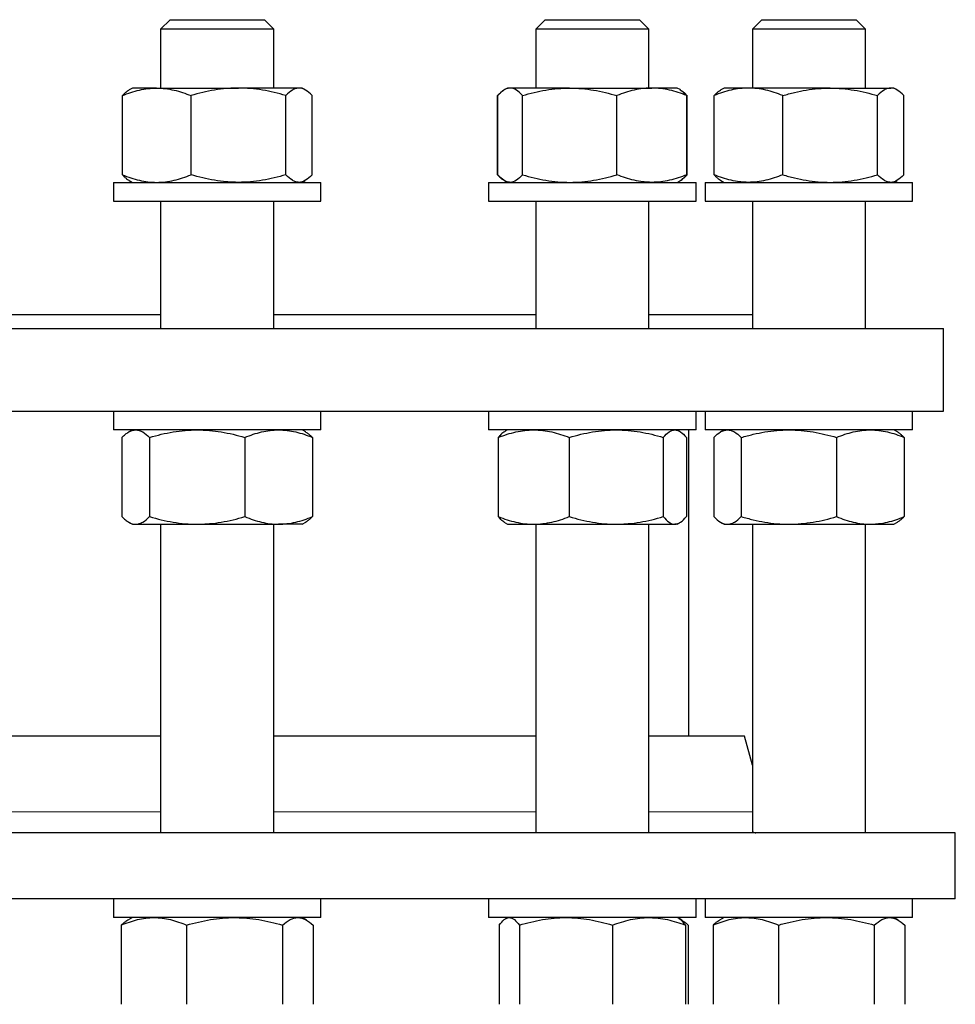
# Model space of a CAD drawing. Header units: millimetres. Extents: x 35 to 917, y 33 to 933.
# Tile 4 of 9: x 252 to 450, y 204 to 413. Entities that reach past the tile are written whole.
import ezdxf

# ---------------------------------------------------------------- set-up
doc = ezdxf.new("R2010")
doc.units = ezdxf.units.MM

msp = doc.modelspace()

# ---------------------------------------------------------------- linework, layer by layer
at = {"color": 7, "linetype": 'Continuous', "lineweight": 25}
for p, q in [((283.81, 413.21), (281.81, 411.21)), ((283.81, 413.21), (303.81, 413.21)), ((305.81, 411.21), (303.81, 413.21)), ((363.38, 413.21), (361.38, 411.21)), ((363.38, 413.21), (383.38, 413.21)), ((385.38, 411.21), (383.38, 413.21)), ((409.32, 413.21), (407.32, 411.21)), ((409.32, 413.21), (429.32, 413.21)), ((431.32, 411.21), (429.32, 413.21)), ((281.81, 411.21), (281.81, 398.71)), ((305.81, 411.21), (281.81, 411.21)), ((305.81, 398.71), (305.81, 411.21)), ((361.38, 411.21), (361.38, 398.71)), ((385.38, 411.21), (361.38, 411.21)), ((385.38, 398.71), (385.38, 411.21)), ((407.32, 411.21), (407.32, 398.71)), ((431.32, 411.21), (407.32, 411.21)), ((431.32, 398.71), (431.32, 411.21)), ((273.69, 380.32), (273.69, 397.1)), ((275.81, 398.71), (275.13, 398.32)), ((280.97, 398.71), (275.81, 398.71)), ((280.97, 398.71), (298.32, 398.71)), ((288.26, 380.32), (288.26, 397.1)), ((311.15, 398.71), (298.32, 398.71)), ((308.38, 380.32), (308.38, 397.1)), ((311.81, 398.71), (311.15, 398.71)), ((312.49, 398.32), (311.81, 398.71)), ((313.93, 380.32), (313.93, 397.1)), ((353.4, 397.16), (353.26, 397.1)), ((353.26, 380.32), (353.26, 397.1)), ((353.35, 380.32), (353.35, 397.1)), ((355.38, 398.71), (354.78, 398.37)), ((355.95, 398.71), (355.38, 398.71)), ((368.57, 398.71), (355.95, 398.71)), ((358.56, 380.32), (358.56, 397.1)), ((368.57, 398.71), (386, 398.71)), ((378.59, 380.32), (378.59, 397.1)), ((391.38, 398.71), (386, 398.71)), ((391.98, 398.37), (391.38, 398.71)), ((392.06, 398.32), (391.98, 398.37)), ((392.06, 398.31), (392.07, 398.3)), ((393.41, 380.32), (393.41, 397.1)), ((393.5, 380.32), (393.5, 397.1)), ((399.2, 380.32), (399.2, 397.1)), ((401.32, 398.71), (400.64, 398.32)), ((406.49, 398.71), (401.32, 398.71)), ((423.83, 398.71), (406.49, 398.71)), ((413.77, 380.32), (413.77, 397.1)), ((423.83, 398.71), (436.67, 398.71)), ((433.89, 380.32), (433.89, 397.1)), ((437.32, 398.71), (436.67, 398.71)), ((438, 398.32), (437.32, 398.71)), ((439.44, 380.32), (439.44, 397.1)), ((353.4, 380.26), (353.26, 380.32)), ((271.81, 378.71), (271.81, 374.71)), ((271.81, 378.71), (276.1, 378.71)), ((275.13, 379.1), (275.81, 378.71)), ((276.1, 378.71), (315.81, 378.71)), ((311.81, 378.71), (312.49, 379.1)), ((315.81, 374.71), (315.81, 378.71)), ((351.38, 378.71), (351.38, 374.71)), ((351.38, 378.71), (364.57, 378.71)), ((354.78, 379.06), (355.38, 378.71)), ((364.57, 378.71), (395.38, 378.71)), ((391.38, 378.71), (391.98, 379.06)), ((391.98, 379.06), (392.06, 379.1)), ((392.06, 379.11), (392.07, 379.12)), ((395.38, 374.71), (395.38, 378.71)), ((397.32, 378.71), (397.32, 374.71)), ((397.32, 378.71), (421.77, 378.71)), ((400.64, 379.1), (401.32, 378.71)), ((421.77, 378.71), (441.32, 378.71)), ((437.32, 378.71), (438, 379.1)), ((441.32, 374.71), (441.32, 378.71)), ((271.81, 374.71), (276.1, 374.71)), ((276.1, 374.71), (315.81, 374.71)), ((281.81, 374.71), (281.81, 347.71)), ((305.81, 347.71), (305.81, 374.71)), ((351.38, 374.71), (364.57, 374.71)), ((361.38, 374.71), (361.38, 347.71)), ((364.57, 374.71), (395.38, 374.71)), ((385.38, 347.71), (385.38, 374.71)), ((397.32, 374.71), (421.77, 374.71)), ((407.32, 374.71), (407.32, 347.71)), ((421.77, 374.71), (441.32, 374.71)), ((431.32, 347.71), (431.32, 374.71)), ((213.93, 350.71), (281.81, 350.71)), ((305.81, 350.71), (361.38, 350.71)), ((385.38, 350.71), (407.32, 350.71)), ((47.87, 347.71), (447.87, 347.71)), ((447.87, 330.21), (447.87, 347.71)), ((47.87, 330.21), (447.87, 330.21)), ((271.81, 330.21), (271.81, 326.21)), ((315.81, 326.21), (315.81, 330.21)), ((351.38, 330.21), (351.38, 326.21)), ((395.38, 326.21), (395.38, 330.21)), ((397.32, 330.21), (397.32, 326.21)), ((441.32, 326.21), (441.32, 330.21)), ((297.66, 326.21), (271.81, 326.21)), ((275.81, 326.21), (275.04, 325.77)), ((315.81, 326.21), (297.66, 326.21)), ((312.58, 325.77), (311.81, 326.21)), ((387.54, 326.21), (351.38, 326.21)), ((355.38, 326.21), (354.86, 325.91)), ((395.38, 326.21), (387.54, 326.21)), ((391.9, 325.91), (391.38, 326.21)), ((393.87, 261.27), (393.87, 326.21)), ((440, 326.21), (397.32, 326.21)), ((401.32, 326.21), (400.56, 325.77)), ((438.08, 325.77), (437.32, 326.21)), ((441.32, 326.21), (440, 326.21)), ((273.61, 324.6), (273.61, 307.82)), ((279.47, 324.6), (279.47, 307.82)), ((299.67, 324.6), (299.67, 307.82)), ((314.01, 324.6), (314.01, 307.82)), ((353.44, 324.6), (353.44, 307.82)), ((368.49, 324.6), (368.49, 307.82)), ((388.43, 324.6), (388.43, 307.82)), ((393.32, 324.6), (393.32, 307.82)), ((399.12, 324.6), (399.12, 307.82)), ((404.98, 324.6), (404.98, 307.82)), ((425.18, 324.6), (425.18, 307.82)), ((439.52, 324.6), (439.52, 307.82)), ((275.04, 306.65), (275.81, 306.21)), ((275.81, 306.21), (276.54, 306.21)), ((276.54, 306.21), (289.57, 306.21)), ((281.81, 306.21), (281.81, 240.77)), ((289.57, 306.21), (306.84, 306.21)), ((305.81, 240.77), (305.81, 306.21)), ((311.81, 306.21), (306.84, 306.21)), ((311.81, 306.21), (312.58, 306.65)), ((354.86, 306.51), (355.38, 306.21)), ((355.38, 306.21), (360.96, 306.21)), ((360.96, 306.21), (378.46, 306.21)), ((361.38, 306.21), (361.38, 240.77)), ((378.46, 306.21), (390.87, 306.21)), ((385.38, 240.77), (385.38, 306.21)), ((391.38, 306.21), (390.87, 306.21)), ((391.38, 306.21), (391.9, 306.51)), ((400.56, 306.65), (401.32, 306.21)), ((401.32, 306.21), (402.05, 306.21)), ((402.05, 306.21), (415.08, 306.21)), ((407.32, 306.21), (407.32, 241.1)), ((415.08, 306.21), (432.35, 306.21)), ((431.32, 240.77), (431.32, 306.21)), ((432.35, 306.21), (437.32, 306.21)), ((437.32, 306.21), (438.08, 306.65)), ((281.81, 261.27), (213.93, 261.27)), ((361.38, 261.27), (305.81, 261.27)), ((405.66, 261.27), (385.38, 261.27)), ((407.32, 255.08), (405.66, 261.27)), ((450.37, 240.77), (45.37, 240.77)), ((450.37, 226.77), (450.37, 240.77)), ((450.37, 226.77), (45.37, 226.77)), ((271.81, 226.77), (271.81, 222.77)), ((315.81, 222.77), (315.81, 226.77)), ((351.38, 226.77), (351.38, 222.77)), ((395.38, 222.77), (395.38, 226.77)), ((397.32, 226.77), (397.32, 222.77)), ((441.32, 222.77), (441.32, 226.77)), ((274.76, 222.77), (271.81, 222.77)), ((315.81, 222.77), (274.76, 222.77)), ((275.81, 222.77), (274.86, 222.23)), ((312.75, 222.23), (311.81, 222.77)), ((362.38, 222.77), (351.38, 222.77)), ((355.38, 222.77), (354.98, 222.55)), ((395.38, 222.77), (362.38, 222.77)), ((391.77, 222.55), (391.38, 222.77)), ((392.33, 222.23), (391.77, 222.55)), ((419.32, 222.77), (397.32, 222.77)), ((401.32, 222.77), (400.37, 222.23)), ((441.32, 222.77), (419.32, 222.77)), ((438.26, 222.23), (437.32, 222.77)), ((273.47, 221.17), (273.47, 204.38)), ((287.33, 221.17), (287.33, 204.38)), ((307.67, 221.17), (307.67, 204.38)), ((314.15, 221.17), (314.15, 204.38)), ((353.63, 221.17), (353.63, 204.38)), ((357.9, 221.17), (357.9, 204.38)), ((377.65, 221.17), (377.65, 204.38)), ((393.13, 221.17), (393.13, 204.38)), ((393.72, 221.17), (393.72, 204.38)), ((398.98, 221.17), (398.98, 204.38)), ((412.84, 221.17), (412.84, 204.38)), ((433.19, 221.17), (433.19, 204.38)), ((439.66, 221.17), (439.66, 204.38))]:
    msp.add_line(p, q, dxfattribs=at)
at = {"color": 8, "linetype": 'Continuous', "lineweight": 18}
for p, q in [((213.93, 245.22), (281.81, 245.22)), ((305.81, 245.22), (361.38, 245.22)), ((385.38, 245.22), (407.32, 245.22))]:
    msp.add_line(p, q, dxfattribs=at)
at = {"color": 7, "linetype": 'Continuous', "lineweight": 25}
for points, knots in [([(273.69, 397.1), (274.28, 397.35), (274.88, 397.57), (276.09, 397.97), (276.69, 398.14), (278.52, 398.56), (279.74, 398.71), (280.97, 398.71)], [0, 0, 0, 0, 0.25, 0.25, 0.5, 0.5, 1, 1, 1, 1]), ([(273.69, 397.1), (273.84, 397.26), (274.13, 397.57), (274.59, 397.96), (274.92, 398.21), (275.1, 398.3), (275.13, 398.31)], [0, 0, 0, 0, 0.314152, 0.628394, 0.942471, 1, 1, 1, 1]), ([(280.97, 398.71), (281.59, 398.71), (282.21, 398.67), (283.45, 398.52), (284.06, 398.41), (285.89, 397.99), (287.08, 397.59), (288.26, 397.1)], [0, 0, 0, 0, 0.25, 0.25, 0.5, 0.5, 1, 1, 1, 1]), ([(298.32, 398.71), (297.89, 398.71), (297.46, 398.7), (296.61, 398.66), (296.19, 398.64), (294.91, 398.53), (294.07, 398.42), (291.56, 398), (289.9, 397.59), (288.26, 397.1)], [0, 0, 0, 0, 0.125, 0.125, 0.25, 0.25, 0.5, 0.5, 1, 1, 1, 1]), ([(308.38, 397.1), (306.74, 397.59), (305.08, 398), (301.73, 398.56), (300.03, 398.71), (298.32, 398.71)], [0, 0, 0, 0, 0.5, 0.5, 1, 1, 1, 1]), ([(311.15, 398.71), (311.04, 398.71), (310.92, 398.7), (310.68, 398.66), (310.57, 398.64), (310.22, 398.53), (309.98, 398.42), (309.29, 398), (308.83, 397.59), (308.38, 397.1)], [0, 0, 0, 0, 0.125, 0.125, 0.25, 0.25, 0.5, 0.5, 1, 1, 1, 1]), ([(313.93, 397.1), (313.47, 397.59), (313.02, 398), (312.09, 398.56), (311.63, 398.71), (311.15, 398.71)], [0, 0, 0, 0, 0.5, 0.5, 1, 1, 1, 1]), ([(353.26, 397.1), (353.46, 397.31), (353.84, 397.7), (354.27, 398.06), (354.49, 398.18), (354.53, 398.21)], [0, 0, 0, 0, 0.486622, 0.899341, 1, 1, 1, 1]), ([(355.95, 398.71), (355.84, 398.71), (355.73, 398.7), (355.51, 398.66), (355.4, 398.64), (355.07, 398.53), (354.85, 398.42), (354.2, 398), (353.77, 397.59), (353.35, 397.1)], [0, 0, 0, 0, 0.125, 0.125, 0.25, 0.25, 0.5, 0.5, 1, 1, 1, 1]), ([(358.56, 397.1), (358.13, 397.59), (357.7, 398), (356.84, 398.56), (356.4, 398.71), (355.95, 398.71)], [0, 0, 0, 0, 0.5, 0.5, 1, 1, 1, 1]), ([(358.56, 397.1), (359.37, 397.35), (360.2, 397.57), (361.86, 397.97), (362.69, 398.14), (365.2, 398.56), (366.88, 398.71), (368.57, 398.71)], [0, 0, 0, 0, 0.25, 0.25, 0.5, 0.5, 1, 1, 1, 1]), ([(368.57, 398.71), (369.42, 398.71), (370.27, 398.67), (371.98, 398.52), (372.82, 398.41), (375.33, 397.99), (376.97, 397.59), (378.59, 397.1)], [0, 0, 0, 0, 0.25, 0.25, 0.5, 0.5, 1, 1, 1, 1]), ([(386, 398.71), (385.69, 398.71), (385.37, 398.7), (384.74, 398.66), (384.43, 398.64), (383.49, 398.53), (382.87, 398.42), (381.02, 398), (379.8, 397.59), (378.59, 397.1)], [0, 0, 0, 0, 0.125, 0.125, 0.25, 0.25, 0.5, 0.5, 1, 1, 1, 1]), ([(393.41, 397.1), (392.2, 397.59), (390.98, 398), (388.51, 398.56), (387.26, 398.71), (386, 398.71)], [0, 0, 0, 0, 0.5, 0.5, 1, 1, 1, 1]), ([(391.97, 398.36), (392.05, 398.32), (392.26, 398.2), (392.61, 397.92), (393.01, 397.55), (393.28, 397.25), (393.41, 397.1)], [0, 0, 0, 0, 0.156883, 0.43786, 0.718966, 1, 1, 1, 1]), ([(392.24, 398.19), (392.32, 398.15), (392.56, 398), (392.98, 397.63), (393.33, 397.28), (393.5, 397.1)], [0, 0, 0, 0, 0.170465, 0.585212, 1, 1, 1, 1]), ([(406.49, 398.71), (406.18, 398.71), (405.87, 398.7), (405.25, 398.66), (404.94, 398.64), (404.02, 398.53), (403.41, 398.42), (401.59, 398), (400.39, 397.59), (399.2, 397.1)], [0, 0, 0, 0, 0.125, 0.125, 0.25, 0.25, 0.5, 0.5, 1, 1, 1, 1]), ([(399.2, 397.1), (399.35, 397.26), (399.65, 397.57), (400.1, 397.96), (400.43, 398.21), (400.61, 398.3), (400.64, 398.31)], [0, 0, 0, 0, 0.314152, 0.628394, 0.942471, 1, 1, 1, 1]), ([(413.77, 397.1), (412.58, 397.59), (411.38, 398), (408.95, 398.56), (407.73, 398.71), (406.49, 398.71)], [0, 0, 0, 0, 0.5, 0.5, 1, 1, 1, 1]), ([(413.77, 397.1), (414.59, 397.35), (415.42, 397.57), (417.09, 397.97), (417.92, 398.14), (420.44, 398.56), (422.13, 398.71), (423.83, 398.71)], [0, 0, 0, 0, 0.25, 0.25, 0.5, 0.5, 1, 1, 1, 1]), ([(423.83, 398.71), (424.68, 398.71), (425.54, 398.67), (427.25, 398.52), (428.1, 398.41), (430.62, 397.99), (432.27, 397.59), (433.89, 397.1)], [0, 0, 0, 0, 0.25, 0.25, 0.5, 0.5, 1, 1, 1, 1]), ([(436.67, 398.71), (436.55, 398.71), (436.43, 398.7), (436.19, 398.66), (436.08, 398.64), (435.73, 398.53), (435.49, 398.42), (434.8, 398), (434.35, 397.59), (433.89, 397.1)], [0, 0, 0, 0, 0.125, 0.125, 0.25, 0.25, 0.5, 0.5, 1, 1, 1, 1]), ([(439.44, 397.1), (438.99, 397.59), (438.53, 398), (437.61, 398.56), (437.14, 398.71), (436.67, 398.71)], [0, 0, 0, 0, 0.5, 0.5, 1, 1, 1, 1]), ([(273.69, 380.32), (274.28, 380.07), (274.88, 379.85), (276.09, 379.45), (276.69, 379.28), (278.52, 378.86), (279.74, 378.71), (280.97, 378.71)], [0, 0, 0, 0, 0.25, 0.25, 0.5, 0.5, 1, 1, 1, 1]), ([(273.69, 380.32), (273.84, 380.16), (274.13, 379.85), (274.59, 379.47), (274.92, 379.21), (275.1, 379.12), (275.13, 379.11)], [0, 0, 0, 0, 0.3141523, 0.6283936, 0.9424711, 1, 1, 1, 1]), ([(280.97, 378.71), (281.59, 378.71), (282.21, 378.75), (283.45, 378.9), (284.06, 379.01), (285.89, 379.43), (287.08, 379.83), (288.26, 380.32)], [0, 0, 0, 0, 0.25, 0.25, 0.5, 0.5, 1, 1, 1, 1]), ([(298.32, 378.71), (297.89, 378.71), (297.46, 378.72), (296.61, 378.76), (296.19, 378.79), (294.91, 378.9), (294.07, 379), (291.56, 379.42), (289.9, 379.83), (288.26, 380.32)], [0, 0, 0, 0, 0.125, 0.125, 0.25, 0.25, 0.5, 0.5, 1, 1, 1, 1]), ([(308.38, 380.32), (306.74, 379.83), (305.08, 379.42), (301.73, 378.86), (300.03, 378.71), (298.32, 378.71)], [0, 0, 0, 0, 0.5, 0.5, 1, 1, 1, 1]), ([(311.15, 378.71), (311.04, 378.71), (310.92, 378.72), (310.68, 378.76), (310.57, 378.79), (310.22, 378.9), (309.98, 379), (309.29, 379.42), (308.83, 379.83), (308.38, 380.32)], [0, 0, 0, 0, 0.125, 0.125, 0.25, 0.25, 0.5, 0.5, 1, 1, 1, 1]), ([(313.93, 380.32), (313.47, 379.83), (313.02, 379.42), (312.09, 378.86), (311.63, 378.71), (311.15, 378.71)], [0, 0, 0, 0, 0.5, 0.5, 1, 1, 1, 1]), ([(353.26, 380.32), (353.46, 380.11), (353.84, 379.72), (354.27, 379.37), (354.49, 379.24), (354.53, 379.21)], [0, 0, 0, 0, 0.486622, 0.899341, 1, 1, 1, 1]), ([(355.95, 378.71), (355.84, 378.71), (355.73, 378.72), (355.51, 378.76), (355.4, 378.79), (355.07, 378.9), (354.85, 379), (354.2, 379.42), (353.77, 379.83), (353.35, 380.32)], [0, 0, 0, 0, 0.125, 0.125, 0.25, 0.25, 0.5, 0.5, 1, 1, 1, 1]), ([(358.56, 380.32), (358.13, 379.83), (357.7, 379.42), (356.84, 378.86), (356.4, 378.71), (355.95, 378.71)], [0, 0, 0, 0, 0.5, 0.5, 1, 1, 1, 1]), ([(358.56, 380.32), (359.37, 380.07), (360.2, 379.85), (361.86, 379.45), (362.69, 379.28), (365.2, 378.86), (366.88, 378.71), (368.57, 378.71)], [0, 0, 0, 0, 0.25, 0.25, 0.5, 0.5, 1, 1, 1, 1]), ([(368.57, 378.71), (369.42, 378.71), (370.27, 378.75), (371.98, 378.9), (372.82, 379.01), (375.33, 379.43), (376.97, 379.83), (378.59, 380.32)], [0, 0, 0, 0, 0.25, 0.25, 0.5, 0.5, 1, 1, 1, 1]), ([(386, 378.71), (385.69, 378.71), (385.37, 378.72), (384.74, 378.76), (384.43, 378.79), (383.49, 378.9), (382.87, 379), (381.02, 379.42), (379.8, 379.83), (378.59, 380.32)], [0, 0, 0, 0, 0.125, 0.125, 0.25, 0.25, 0.5, 0.5, 1, 1, 1, 1]), ([(393.41, 380.32), (392.2, 379.83), (390.98, 379.42), (388.51, 378.86), (387.26, 378.71), (386, 378.71)], [0, 0, 0, 0, 0.5, 0.5, 1, 1, 1, 1]), ([(391.97, 379.06), (392.05, 379.11), (392.26, 379.22), (392.61, 379.5), (393.01, 379.87), (393.28, 380.17), (393.41, 380.32)], [0, 0, 0, 0, 0.156883, 0.43786, 0.718966, 1, 1, 1, 1]), ([(392.24, 379.23), (392.32, 379.27), (392.56, 379.43), (392.98, 379.79), (393.33, 380.14), (393.5, 380.32)], [0, 0, 0, 0, 0.170465, 0.585212, 1, 1, 1, 1]), ([(406.49, 378.71), (406.18, 378.71), (405.87, 378.72), (405.25, 378.76), (404.94, 378.79), (404.02, 378.9), (403.41, 379), (401.59, 379.42), (400.39, 379.83), (399.2, 380.32)], [0, 0, 0, 0, 0.125, 0.125, 0.25, 0.25, 0.5, 0.5, 1, 1, 1, 1]), ([(399.2, 380.32), (399.35, 380.16), (399.65, 379.85), (400.1, 379.47), (400.43, 379.21), (400.61, 379.12), (400.64, 379.11)], [0, 0, 0, 0, 0.314152, 0.628394, 0.942471, 1, 1, 1, 1]), ([(413.77, 380.32), (412.58, 379.83), (411.38, 379.42), (408.95, 378.86), (407.73, 378.71), (406.49, 378.71)], [0, 0, 0, 0, 0.5, 0.5, 1, 1, 1, 1]), ([(413.77, 380.32), (414.59, 380.07), (415.42, 379.85), (417.09, 379.45), (417.92, 379.28), (420.44, 378.86), (422.13, 378.71), (423.83, 378.71)], [0, 0, 0, 0, 0.25, 0.25, 0.5, 0.5, 1, 1, 1, 1]), ([(423.83, 378.71), (424.68, 378.71), (425.54, 378.75), (427.25, 378.9), (428.1, 379.01), (430.62, 379.43), (432.27, 379.83), (433.89, 380.32)], [0, 0, 0, 0, 0.25, 0.25, 0.5, 0.5, 1, 1, 1, 1]), ([(436.67, 378.71), (436.55, 378.71), (436.43, 378.72), (436.19, 378.76), (436.08, 378.79), (435.73, 378.9), (435.49, 379), (434.8, 379.42), (434.35, 379.83), (433.89, 380.32)], [0, 0, 0, 0, 0.125, 0.125, 0.25, 0.25, 0.5, 0.5, 1, 1, 1, 1]), ([(439.44, 380.32), (438.99, 379.83), (438.53, 379.42), (437.61, 378.86), (437.14, 378.71), (436.67, 378.71)], [0, 0, 0, 0, 0.5, 0.5, 1, 1, 1, 1]), ([(273.61, 324.6), (273.85, 324.85), (274.09, 325.07), (274.57, 325.47), (274.82, 325.64), (275.55, 326.06), (276.04, 326.21), (276.54, 326.21)], [0, 0, 0, 0, 0.25, 0.25, 0.5, 0.5, 1, 1, 1, 1]), ([(276.54, 326.21), (276.79, 326.21), (277.04, 326.17), (277.54, 326.02), (277.78, 325.91), (278.52, 325.49), (279, 325.09), (279.47, 324.6)], [0, 0, 0, 0, 0.25, 0.25, 0.5, 0.5, 1, 1, 1, 1]), ([(279.47, 324.6), (281.12, 325.09), (282.79, 325.5), (286.15, 326.06), (287.85, 326.21), (289.57, 326.21)], [0, 0, 0, 0, 0.5, 0.5, 1, 1, 1, 1]), ([(289.57, 326.21), (290, 326.21), (290.43, 326.2), (291.29, 326.16), (291.72, 326.14), (292.99, 326.03), (293.84, 325.92), (296.36, 325.5), (298.02, 325.09), (299.67, 324.6)], [0, 0, 0, 0, 0.125, 0.125, 0.25, 0.25, 0.5, 0.5, 1, 1, 1, 1]), ([(299.67, 324.6), (300.85, 325.09), (302.03, 325.5), (304.41, 326.06), (305.62, 326.21), (306.84, 326.21)], [0, 0, 0, 0, 0.5, 0.5, 1, 1, 1, 1]), ([(306.84, 326.21), (307.15, 326.21), (307.45, 326.2), (308.06, 326.16), (308.36, 326.14), (309.27, 326.03), (309.87, 325.92), (311.66, 325.5), (312.84, 325.09), (314.01, 324.6)], [0, 0, 0, 0, 0.125, 0.125, 0.25, 0.25, 0.5, 0.5, 1, 1, 1, 1]), ([(353.44, 324.6), (354.05, 324.85), (354.67, 325.07), (355.92, 325.47), (356.54, 325.64), (358.43, 326.06), (359.69, 326.21), (360.96, 326.21)], [0, 0, 0, 0, 0.25, 0.25, 0.5, 0.5, 1, 1, 1, 1]), ([(354.86, 325.9), (354.76, 325.85), (354.54, 325.71), (354.19, 325.42), (353.81, 325.05), (353.56, 324.75), (353.44, 324.6)], [0, 0, 0, 0, 0.1989219, 0.4658898, 0.7329786, 1, 1, 1, 1]), ([(360.96, 326.21), (361.6, 326.21), (362.24, 326.17), (363.52, 326.02), (364.16, 325.91), (366.04, 325.49), (367.27, 325.09), (368.49, 324.6)], [0, 0, 0, 0, 0.25, 0.25, 0.5, 0.5, 1, 1, 1, 1]), ([(368.49, 324.6), (370.12, 325.09), (371.76, 325.5), (375.08, 326.06), (376.76, 326.21), (378.46, 326.21)], [0, 0, 0, 0, 0.5, 0.5, 1, 1, 1, 1]), ([(378.46, 326.21), (378.88, 326.21), (379.31, 326.2), (380.15, 326.16), (380.57, 326.14), (381.84, 326.03), (382.67, 325.92), (385.16, 325.5), (386.8, 325.09), (388.43, 324.6)], [0, 0, 0, 0, 0.125, 0.125, 0.25, 0.25, 0.5, 0.5, 1, 1, 1, 1]), ([(388.43, 324.6), (388.83, 325.09), (389.23, 325.5), (390.05, 326.06), (390.46, 326.21), (390.87, 326.21)], [0, 0, 0, 0, 0.5, 0.5, 1, 1, 1, 1]), ([(390.87, 326.21), (390.98, 326.21), (391.08, 326.2), (391.29, 326.16), (391.39, 326.14), (391.7, 326.03), (391.91, 325.92), (392.52, 325.5), (392.92, 325.09), (393.32, 324.6)], [0, 0, 0, 0, 0.125, 0.125, 0.25, 0.25, 0.5, 0.5, 1, 1, 1, 1]), ([(399.12, 324.6), (399.6, 325.09), (400.08, 325.5), (401.06, 326.06), (401.55, 326.21), (402.05, 326.21)], [0, 0, 0, 0, 0.5, 0.5, 1, 1, 1, 1]), ([(402.05, 326.21), (402.18, 326.21), (402.3, 326.2), (402.55, 326.16), (402.67, 326.14), (403.04, 326.03), (403.29, 325.92), (404.02, 325.5), (404.5, 325.09), (404.98, 324.6)], [0, 0, 0, 0, 0.125, 0.125, 0.25, 0.25, 0.5, 0.5, 1, 1, 1, 1]), ([(404.98, 324.6), (405.81, 324.85), (406.64, 325.07), (408.31, 325.47), (409.15, 325.64), (411.68, 326.06), (413.38, 326.21), (415.08, 326.21)], [0, 0, 0, 0, 0.25, 0.25, 0.5, 0.5, 1, 1, 1, 1]), ([(415.08, 326.21), (415.94, 326.21), (416.8, 326.17), (418.52, 326.02), (419.37, 325.91), (421.9, 325.49), (423.55, 325.09), (425.18, 324.6)], [0, 0, 0, 0, 0.25, 0.25, 0.5, 0.5, 1, 1, 1, 1]), ([(425.18, 324.6), (426.36, 325.09), (427.54, 325.5), (429.93, 326.06), (431.13, 326.21), (432.35, 326.21)], [0, 0, 0, 0, 0.5, 0.5, 1, 1, 1, 1]), ([(432.35, 326.21), (432.66, 326.21), (432.96, 326.2), (433.57, 326.16), (433.87, 326.14), (434.78, 326.03), (435.38, 325.92), (437.17, 325.5), (438.35, 325.09), (439.52, 324.6)], [0, 0, 0, 0, 0.125, 0.125, 0.25, 0.25, 0.5, 0.5, 1, 1, 1, 1]), ([(312.57, 325.76), (312.68, 325.69), (312.98, 325.52), (313.46, 325.14), (313.83, 324.78), (314.01, 324.6)], [0, 0, 0, 0, 0.233502, 0.616732, 1, 1, 1, 1]), ([(439.52, 324.6), (439.36, 324.76), (439.05, 325.07), (438.57, 325.45), (438.25, 325.69), (438.08, 325.77), (438.08, 325.77)], [0, 0, 0, 0, 0.332942, 0.665979, 0.998842, 1, 1, 1, 1]), ([(273.61, 307.82), (273.85, 307.57), (274.09, 307.35), (274.57, 306.95), (274.82, 306.78), (275.55, 306.36), (276.04, 306.21), (276.54, 306.21)], [0, 0, 0, 0, 0.25, 0.25, 0.5, 0.5, 1, 1, 1, 1]), ([(276.54, 306.21), (276.79, 306.21), (277.04, 306.25), (277.54, 306.4), (277.78, 306.51), (278.52, 306.93), (279, 307.33), (279.47, 307.82)], [0, 0, 0, 0, 0.25, 0.25, 0.5, 0.5, 1, 1, 1, 1]), ([(279.47, 307.82), (281.12, 307.33), (282.79, 306.92), (286.15, 306.36), (287.85, 306.21), (289.57, 306.21)], [0, 0, 0, 0, 0.5, 0.5, 1, 1, 1, 1]), ([(289.57, 306.21), (290, 306.21), (290.43, 306.22), (291.29, 306.26), (291.72, 306.29), (292.99, 306.4), (293.84, 306.5), (296.36, 306.92), (298.02, 307.33), (299.67, 307.82)], [0, 0, 0, 0, 0.125, 0.125, 0.25, 0.25, 0.5, 0.5, 1, 1, 1, 1]), ([(299.67, 307.82), (300.85, 307.33), (302.03, 306.92), (304.41, 306.36), (305.62, 306.21), (306.84, 306.21)], [0, 0, 0, 0, 0.5, 0.5, 1, 1, 1, 1]), ([(306.84, 306.21), (307.15, 306.21), (307.45, 306.22), (308.06, 306.26), (308.36, 306.29), (309.27, 306.4), (309.87, 306.5), (311.66, 306.92), (312.84, 307.33), (314.01, 307.82)], [0, 0, 0, 0, 0.125, 0.125, 0.25, 0.25, 0.5, 0.5, 1, 1, 1, 1]), ([(312.57, 306.66), (312.68, 306.73), (312.98, 306.9), (313.46, 307.29), (313.83, 307.64), (314.01, 307.82)], [0, 0, 0, 0, 0.233502, 0.616732, 1, 1, 1, 1]), ([(353.44, 307.82), (354.05, 307.57), (354.67, 307.35), (355.92, 306.95), (356.54, 306.78), (358.43, 306.36), (359.69, 306.21), (360.96, 306.21)], [0, 0, 0, 0, 0.25, 0.25, 0.5, 0.5, 1, 1, 1, 1]), ([(354.86, 306.52), (354.76, 306.57), (354.54, 306.71), (354.19, 307), (353.81, 307.37), (353.56, 307.67), (353.44, 307.82)], [0, 0, 0, 0, 0.1989219, 0.4658898, 0.7329786, 1, 1, 1, 1]), ([(360.96, 306.21), (361.6, 306.21), (362.24, 306.25), (363.52, 306.4), (364.16, 306.51), (366.04, 306.93), (367.27, 307.33), (368.49, 307.82)], [0, 0, 0, 0, 0.25, 0.25, 0.5, 0.5, 1, 1, 1, 1]), ([(368.49, 307.82), (370.12, 307.33), (371.76, 306.92), (375.08, 306.36), (376.76, 306.21), (378.46, 306.21)], [0, 0, 0, 0, 0.5, 0.5, 1, 1, 1, 1]), ([(378.46, 306.21), (378.88, 306.21), (379.31, 306.22), (380.15, 306.26), (380.57, 306.29), (381.84, 306.4), (382.67, 306.5), (385.16, 306.92), (386.8, 307.33), (388.43, 307.82)], [0, 0, 0, 0, 0.125, 0.125, 0.25, 0.25, 0.5, 0.5, 1, 1, 1, 1]), ([(388.43, 307.82), (388.83, 307.33), (389.23, 306.92), (390.05, 306.36), (390.46, 306.21), (390.87, 306.21)], [0, 0, 0, 0, 0.5, 0.5, 1, 1, 1, 1]), ([(390.87, 306.21), (390.98, 306.21), (391.08, 306.22), (391.29, 306.26), (391.39, 306.29), (391.7, 306.4), (391.91, 306.5), (392.52, 306.92), (392.92, 307.33), (393.32, 307.82)], [0, 0, 0, 0, 0.125, 0.125, 0.25, 0.25, 0.5, 0.5, 1, 1, 1, 1]), ([(399.12, 307.82), (399.6, 307.33), (400.08, 306.92), (401.06, 306.36), (401.55, 306.21), (402.05, 306.21)], [0, 0, 0, 0, 0.5, 0.5, 1, 1, 1, 1]), ([(402.05, 306.21), (402.18, 306.21), (402.3, 306.22), (402.55, 306.26), (402.67, 306.29), (403.04, 306.4), (403.29, 306.5), (404.02, 306.92), (404.5, 307.33), (404.98, 307.82)], [0, 0, 0, 0, 0.125, 0.125, 0.25, 0.25, 0.5, 0.5, 1, 1, 1, 1]), ([(404.98, 307.82), (405.81, 307.57), (406.64, 307.35), (408.31, 306.95), (409.15, 306.78), (411.68, 306.36), (413.38, 306.21), (415.08, 306.21)], [0, 0, 0, 0, 0.25, 0.25, 0.5, 0.5, 1, 1, 1, 1]), ([(415.08, 306.21), (415.94, 306.21), (416.8, 306.25), (418.52, 306.4), (419.37, 306.51), (421.9, 306.93), (423.55, 307.33), (425.18, 307.82)], [0, 0, 0, 0, 0.25, 0.25, 0.5, 0.5, 1, 1, 1, 1]), ([(425.18, 307.82), (426.36, 307.33), (427.54, 306.92), (429.93, 306.36), (431.13, 306.21), (432.35, 306.21)], [0, 0, 0, 0, 0.5, 0.5, 1, 1, 1, 1]), ([(432.35, 306.21), (432.66, 306.21), (432.96, 306.22), (433.57, 306.26), (433.87, 306.29), (434.78, 306.4), (435.38, 306.5), (437.17, 306.92), (438.35, 307.33), (439.52, 307.82)], [0, 0, 0, 0, 0.125, 0.125, 0.25, 0.25, 0.5, 0.5, 1, 1, 1, 1]), ([(439.52, 307.82), (439.36, 307.66), (439.05, 307.35), (438.57, 306.97), (438.25, 306.73), (438.08, 306.65), (438.08, 306.65)], [0, 0, 0, 0, 0.332942, 0.665979, 0.998842, 1, 1, 1, 1]), ([(407.32, 241.1), (407.32, 241.1), (407.31, 241.07), (407.35, 241), (407.46, 240.9), (407.65, 240.82), (407.87, 240.78), (408.03, 240.77), (408.09, 240.77)], [0, 0, 0, 0, 0.016463, 0.232023, 0.447582, 0.668666, 0.889704, 1, 1, 1, 1]), ([(273.47, 221.17), (274.03, 221.41), (274.6, 221.63), (275.75, 222.03), (276.33, 222.2), (278.06, 222.62), (279.23, 222.77), (280.4, 222.77)], [0, 0, 0, 0, 0.25, 0.25, 0.5, 0.5, 1, 1, 1, 1]), ([(274.86, 222.22), (274.73, 222.14), (274.43, 221.96), (273.96, 221.61), (273.63, 221.31), (273.47, 221.17)], [0, 0, 0, 0, 0.284893, 0.642491, 1, 1, 1, 1]), ([(280.4, 222.77), (280.99, 222.77), (281.57, 222.74), (282.76, 222.59), (283.34, 222.48), (285.07, 222.05), (286.21, 221.65), (287.33, 221.17)], [0, 0, 0, 0, 0.25, 0.25, 0.5, 0.5, 1, 1, 1, 1]), ([(287.33, 221.17), (289, 221.66), (290.67, 222.06), (294.06, 222.62), (295.77, 222.77), (297.5, 222.77)], [0, 0, 0, 0, 0.5, 0.5, 1, 1, 1, 1]), ([(297.5, 222.77), (297.93, 222.77), (298.37, 222.76), (299.23, 222.73), (299.66, 222.7), (300.95, 222.59), (301.8, 222.48), (304.34, 222.06), (306.01, 221.65), (307.67, 221.17)], [0, 0, 0, 0, 0.125, 0.125, 0.25, 0.25, 0.5, 0.5, 1, 1, 1, 1]), ([(307.67, 221.17), (308.2, 221.66), (308.74, 222.06), (309.82, 222.62), (310.36, 222.77), (310.91, 222.77)], [0, 0, 0, 0, 0.5, 0.5, 1, 1, 1, 1]), ([(310.91, 222.77), (311.05, 222.77), (311.19, 222.76), (311.46, 222.73), (311.6, 222.7), (312.01, 222.59), (312.28, 222.48), (313.09, 222.06), (313.62, 221.65), (314.15, 221.17)], [0, 0, 0, 0, 0.125, 0.125, 0.25, 0.25, 0.5, 0.5, 1, 1, 1, 1]), ([(353.63, 221.17), (353.98, 221.66), (354.33, 222.06), (355.04, 222.62), (355.4, 222.77), (355.76, 222.77)], [0, 0, 0, 0, 0.5, 0.5, 1, 1, 1, 1]), ([(355.76, 222.77), (355.85, 222.77), (355.94, 222.76), (356.12, 222.73), (356.21, 222.7), (356.48, 222.59), (356.66, 222.48), (357.2, 222.06), (357.55, 221.65), (357.9, 221.17)], [0, 0, 0, 0, 0.125, 0.125, 0.25, 0.25, 0.5, 0.5, 1, 1, 1, 1]), ([(357.9, 221.17), (358.7, 221.41), (359.51, 221.63), (361.15, 222.03), (361.97, 222.2), (364.44, 222.62), (366.1, 222.77), (367.77, 222.77)], [0, 0, 0, 0, 0.25, 0.25, 0.5, 0.5, 1, 1, 1, 1]), ([(367.77, 222.77), (368.61, 222.77), (369.45, 222.74), (371.13, 222.59), (371.96, 222.48), (374.43, 222.05), (376.05, 221.65), (377.65, 221.17)], [0, 0, 0, 0, 0.25, 0.25, 0.5, 0.5, 1, 1, 1, 1]), ([(377.65, 221.17), (378.91, 221.66), (380.19, 222.06), (382.77, 222.62), (384.07, 222.77), (385.39, 222.77)], [0, 0, 0, 0, 0.5, 0.5, 1, 1, 1, 1]), ([(385.39, 222.77), (385.72, 222.77), (386.05, 222.76), (386.7, 222.73), (387.03, 222.7), (388.01, 222.59), (388.66, 222.48), (390.59, 222.06), (391.87, 221.65), (393.13, 221.17)], [0, 0, 0, 0, 0.125, 0.125, 0.25, 0.25, 0.5, 0.5, 1, 1, 1, 1]), ([(393.13, 221.17), (393.01, 221.32), (392.78, 221.63), (392.44, 222.02), (392.1, 222.34), (391.87, 222.48), (391.77, 222.54)], [0, 0, 0, 0, 0.257469, 0.515011, 0.772419, 1, 1, 1, 1]), ([(391.97, 222.41), (392.15, 222.32), (392.53, 222.12), (393.12, 221.7), (393.52, 221.34), (393.72, 221.17)], [0, 0, 0, 0, 0.305054, 0.65251, 1, 1, 1, 1]), ([(398.98, 221.17), (400.11, 221.66), (401.25, 222.06), (403.56, 222.62), (404.73, 222.77), (405.91, 222.77)], [0, 0, 0, 0, 0.5, 0.5, 1, 1, 1, 1]), ([(400.38, 222.22), (400.24, 222.14), (399.94, 221.96), (399.47, 221.61), (399.14, 221.31), (398.98, 221.17)], [0, 0, 0, 0, 0.284893, 0.642491, 1, 1, 1, 1]), ([(405.91, 222.77), (406.2, 222.77), (406.5, 222.76), (407.09, 222.73), (407.38, 222.7), (408.26, 222.59), (408.84, 222.48), (410.57, 222.06), (411.71, 221.65), (412.84, 221.17)], [0, 0, 0, 0, 0.125, 0.125, 0.25, 0.25, 0.5, 0.5, 1, 1, 1, 1]), ([(412.84, 221.17), (413.67, 221.41), (414.51, 221.63), (416.19, 222.03), (417.04, 222.2), (419.59, 222.62), (421.29, 222.77), (423.01, 222.77)], [0, 0, 0, 0, 0.25, 0.25, 0.5, 0.5, 1, 1, 1, 1]), ([(423.01, 222.77), (423.87, 222.77), (424.74, 222.74), (426.47, 222.59), (427.33, 222.48), (429.87, 222.05), (431.54, 221.65), (433.19, 221.17)], [0, 0, 0, 0, 0.25, 0.25, 0.5, 0.5, 1, 1, 1, 1]), ([(433.19, 221.17), (433.71, 221.66), (434.25, 222.06), (435.33, 222.62), (435.87, 222.77), (436.42, 222.77)], [0, 0, 0, 0, 0.5, 0.5, 1, 1, 1, 1]), ([(436.42, 222.77), (436.56, 222.77), (436.7, 222.76), (436.97, 222.73), (437.11, 222.7), (437.52, 222.59), (437.79, 222.48), (438.6, 222.06), (439.13, 221.65), (439.66, 221.17)], [0, 0, 0, 0, 0.125, 0.125, 0.25, 0.25, 0.5, 0.5, 1, 1, 1, 1])]:
    msp.add_open_spline(points, degree=3, knots=knots, dxfattribs=at)

doc.saveas('drawing.dxf')
